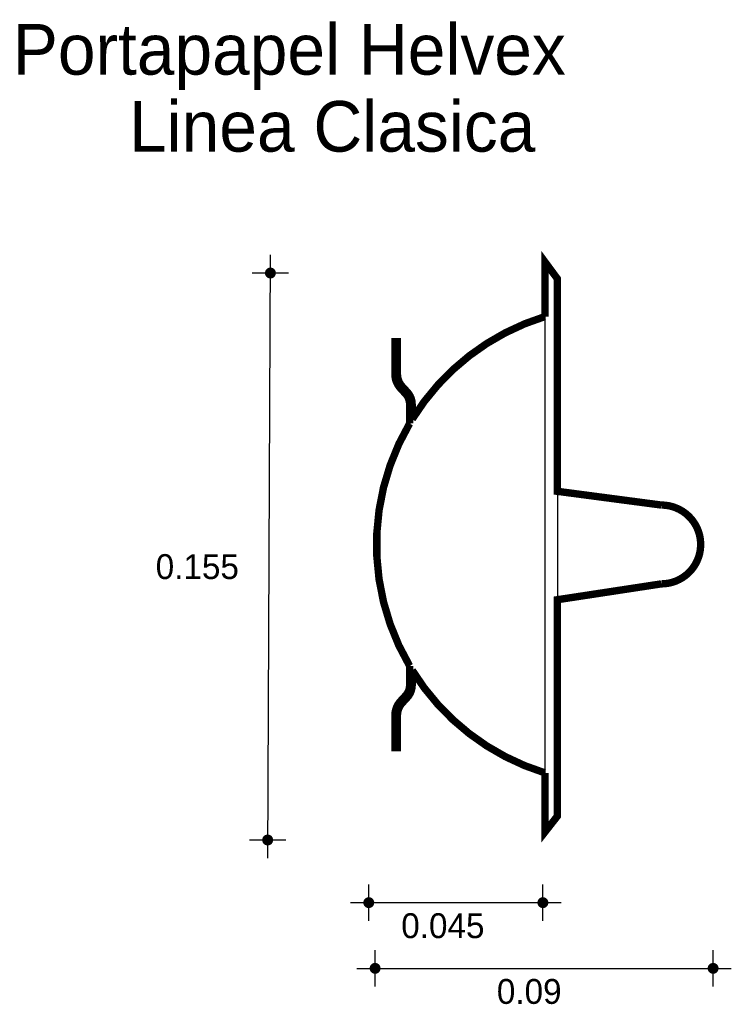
# Model space of a CAD drawing. Extents: x 2.061 to 2.258, y -0.706 to -0.434.
import ezdxf

# ---------------------------------------------------------------- set-up
doc = ezdxf.new("R2010")
doc.units = 0
doc.header["$MEASUREMENT"] = 0
for name, color, linetype in [('BORDE', 2, 'CONTINUOUS'), ('COTAS', 6, 'CONTINUOUS'), ('DIBUJO', 5, 'CONTINUOUS'), ('TEXTO', 4, 'CONTINUOUS')]:
    doc.layers.add(name, color=color, linetype=linetype)

msp = doc.modelspace()

# ---------------------------------------------------------------- linework, layer by layer
at = {"layer": 'BORDE', "const_width": 0.002040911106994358}
msp.add_lwpolyline([(2.165157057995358, -0.6262951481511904, -0.1878673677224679), (2.166501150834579, -0.6228441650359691), (2.167896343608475, -0.6213247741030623, 0.1878673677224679), (2.169240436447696, -0.6178737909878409), (2.169240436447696, -0.6137843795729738, 0.181412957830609), (2.205997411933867, -0.6422180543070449), (2.205997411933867, -0.6586287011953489), (2.209469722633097, -0.6541924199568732), (2.209469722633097, -0.5942514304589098), (2.238240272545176, -0.5898656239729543, 1.000000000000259), (2.238240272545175, -0.5680199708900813), (2.209469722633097, -0.5642226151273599), (2.209469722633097, -0.5053480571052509), (2.205997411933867, -0.5006444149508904), (2.205997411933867, -0.5158110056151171, 0.1814129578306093), (2.169240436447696, -0.5442446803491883), (2.169240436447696, -0.540155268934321, 0.187867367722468), (2.167896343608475, -0.5367042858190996), (2.166501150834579, -0.5351848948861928, -0.187867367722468), (2.165157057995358, -0.5317339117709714), (2.165157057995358, -0.5227947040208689), (2.16444273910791, -0.5227947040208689), (2.16444273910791, -0.5317339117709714, 0.187867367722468), (2.165975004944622, -0.5356680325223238), (2.167370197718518, -0.5371874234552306, -0.187867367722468), (2.168526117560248, -0.540155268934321), (2.168526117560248, -0.5454282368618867, 0.2727604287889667), (2.168526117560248, -0.6126008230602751), (2.168526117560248, -0.6178737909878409, -0.1878673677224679), (2.167370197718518, -0.6208416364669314), (2.165975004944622, -0.6223610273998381, 0.1878673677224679), (2.16444273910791, -0.6262951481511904), (2.16444273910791, -0.6352343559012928), (2.165157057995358, -0.6352343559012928)], format="xyb", close=True, dxfattribs=at)
at = {"layer": 'COTAS'}
for p, q in [((2.129202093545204, -0.6658570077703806), (2.129957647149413, -0.4987121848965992)), ((2.13499461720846, -0.5037491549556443), (2.124920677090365, -0.5037491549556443)), ((2.134239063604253, -0.6608200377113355), (2.124165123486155, -0.6608200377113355)), ((2.15721365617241, -0.6832063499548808), (2.15721365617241, -0.6731324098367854)), ((2.205443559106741, -0.6832063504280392), (2.205443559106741, -0.6731324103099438)), ((2.152176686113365, -0.678169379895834), (2.210480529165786, -0.6781693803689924)), ((2.158965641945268, -0.7014201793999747), (2.158965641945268, -0.6913462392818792)), ((2.252610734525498, -0.7014201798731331), (2.252610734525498, -0.6913462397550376)), ((2.153928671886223, -0.6963832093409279), (2.257647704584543, -0.6963832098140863))]:
    msp.add_line(p, q, dxfattribs=at)
at = {"layer": 'COTAS', "const_width": 0.001511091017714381}
for points in [[(2.129957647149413, -0.5045047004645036, 1), (2.129957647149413, -0.5029936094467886, 1)], [(2.129202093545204, -0.6615755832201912, 1), (2.129202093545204, -0.6600644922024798, 1)], [(2.156458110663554, -0.678169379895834, 1), (2.157969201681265, -0.678169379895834, 1)], [(2.204688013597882, -0.6781693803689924, 1), (2.206199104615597, -0.6781693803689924, 1)], [(2.158210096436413, -0.6963832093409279, 1), (2.159721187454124, -0.6963832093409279, 1)], [(2.251855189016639, -0.6963832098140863, 1), (2.253366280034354, -0.6963832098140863, 1)]]:
    msp.add_lwpolyline(points, format="xyb", close=True, dxfattribs=at)
at = {"layer": 'DIBUJO'}
for p, q in [((2.205997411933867, -0.5006444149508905), (2.205997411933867, -0.6586287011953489)), ((2.205997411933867, -0.5006444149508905), (2.209469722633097, -0.5053480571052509)), ((2.209469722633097, -0.5053480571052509), (2.209469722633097, -0.6541924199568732)), ((2.16444273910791, -0.5227947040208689), (2.165157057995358, -0.5227947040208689)), ((2.16444273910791, -0.5227947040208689), (2.16444273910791, -0.5317339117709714)), ((2.165157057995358, -0.5227947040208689), (2.165157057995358, -0.5317339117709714)), ((2.165975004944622, -0.5356680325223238), (2.167370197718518, -0.5371874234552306)), ((2.166501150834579, -0.5351848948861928), (2.167896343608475, -0.5367042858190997)), ((2.168526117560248, -0.540155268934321), (2.168526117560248, -0.5454282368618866)), ((2.169240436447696, -0.540155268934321), (2.169240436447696, -0.5442446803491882)), ((2.209469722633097, -0.5642226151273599), (2.238240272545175, -0.5680199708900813)), ((2.209469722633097, -0.5942514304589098), (2.238240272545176, -0.5898656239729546)), ((2.168526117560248, -0.617873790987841), (2.168526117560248, -0.6126008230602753)), ((2.169240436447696, -0.617873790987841), (2.169240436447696, -0.6137843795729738)), ((2.165975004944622, -0.6223610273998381), (2.167370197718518, -0.6208416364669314)), ((2.166501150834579, -0.6228441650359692), (2.167896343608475, -0.6213247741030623)), ((2.16444273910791, -0.635234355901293), (2.16444273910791, -0.6262951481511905)), ((2.165157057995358, -0.635234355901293), (2.165157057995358, -0.6262951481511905)), ((2.16444273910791, -0.635234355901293), (2.165157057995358, -0.635234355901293)), ((2.205997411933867, -0.6586287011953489), (2.209469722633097, -0.6541924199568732))]:
    msp.add_line(p, q, dxfattribs=at)
for centre, radius, start, end in [((2.225512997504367, -0.5790145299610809), 0.0661478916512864, 107.1593119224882, 252.8406880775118), ((2.170259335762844, -0.5317339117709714), 0.00581659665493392, 180, 222.5599507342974), ((2.170259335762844, -0.5317339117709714), 0.005102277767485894, 180, 222.5599507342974), ((2.164138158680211, -0.540155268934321), 0.004387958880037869, 0, 42.55995073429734), ((2.164138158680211, -0.540155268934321), 0.005102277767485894, 0, 42.55995073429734), ((2.238240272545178, -0.5789427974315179), 0.01092282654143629, 269.9999999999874, 90.00000000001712), ((2.164138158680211, -0.617873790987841), 0.004387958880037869, 317.4400492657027, 0), ((2.164138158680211, -0.617873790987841), 0.005102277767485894, 317.4400492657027, 0), ((2.170259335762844, -0.6262951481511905), 0.00581659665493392, 137.4400492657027, 180), ((2.170259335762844, -0.6262951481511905), 0.005102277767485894, 137.4400492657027, 180)]:
    msp.add_arc(centre, radius, start, end, dxfattribs=at)

# ---------------------------------------------------------------- texts
at = {"layer": 'COTAS'}
for s, p in [('0.155', (2.098180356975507, -0.58852688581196)), ('0.045', (2.166208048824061, -0.6880017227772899)), ('0.09', (2.192693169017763, -0.7062155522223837))]:
    msp.add_text(s, height=0.006890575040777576, dxfattribs=at).set_placement(p)
at = {"layer": 'TEXTO'}
for s, p in [('Portapapel Helvex', (2.058570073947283, -0.4487887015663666)), ('Linea Clasica', (2.090783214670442, -0.470116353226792))]:
    msp.add_text(s, height=0.01402125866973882, dxfattribs=at).set_placement(p)

doc.saveas('drawing.dxf')
